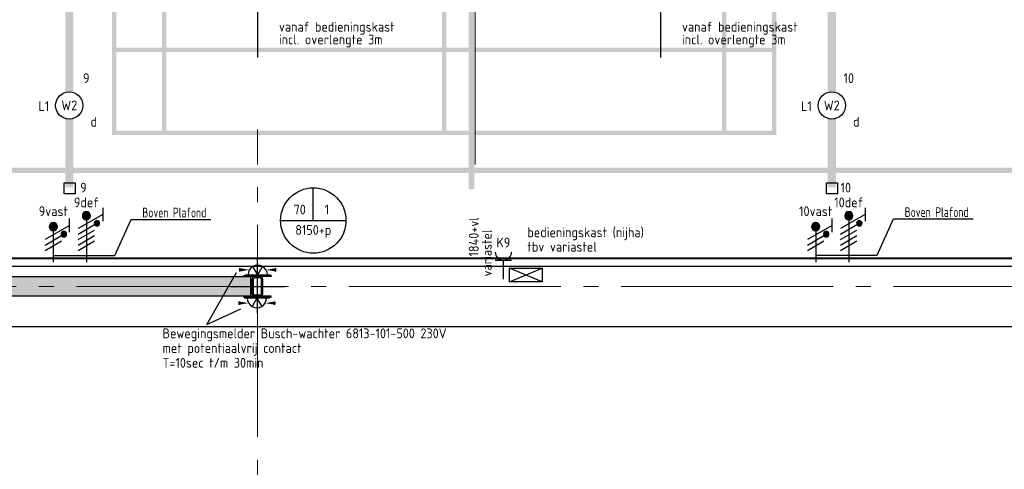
# Model space of a CAD drawing. Header units: millimetres. Extents: x -38031 to 123247, y -16330 to 129979.
# Tile 37 of 235: x -21022 to -11983, y 11178 to 15301. Entities that reach past the tile are written whole.
import ezdxf
from ezdxf.enums import TextEntityAlignment as Align

# ---------------------------------------------------------------- set-up
doc = ezdxf.new("R2010")
doc.units = ezdxf.units.MM
doc.header["$LTSCALE"] = 50
doc.linetypes.add('STYLE_11', pattern=[5, 3.888855, -0.416718, 0.277786, -0.416641])
for name, color, linetype in [('AL$1A---_ALGEMEEN', 8, 'Continuous'), ('AM$1A---_ARCERING', 8, 'Continuous'), ('BOUWKUNDIG', 8, 'Continuous'), ('EL6131--_KG', 3, 'Continuous'), ('EL6212--', 3, 'Continuous'), ('EL6221--', 3, 'Continuous'), ('EL6222--', 3, 'Continuous'), ('EL6311--', 3, 'Continuous'), ('EL6441--', 3, 'Continuous'), ('EM6131--', 1, 'Continuous')]:
    doc.layers.add(name, color=color, linetype=linetype)
doc.layers.add('Armaturen levering door W-aannemer', color=3, linetype='Continuous', plot=False)
doc.layers.add('Armaturen levering door W-aannemer--NV', color=7, linetype='Continuous', plot=False)
doc.layers.add('stramien', color=1, linetype='STYLE_11', lineweight=15)
doc.styles.add('BURO-018', font='iso.shx', dxfattribs={"height": 90})
doc.styles.add('buro-100', font='ISO.shx', dxfattribs={"height": 500})

# ---------------------------------------------------------------- blocks, each defined once
blk = doc.blocks.new('E00528')
at = {"color": 0, "linetype": 'ByBlock'}
for p, q in [((0, 0.99), (-0.89, 2.54)), ((0, 0.99), (0.89, 2.54)), ((-2.33, 0.99), (2.33, 0.99))]:
    blk.add_line(p, q, dxfattribs=at)
for centre, radius, start, end in [((0.23, 1.91), 3.56, 174.9809, 185.0191), ((0, 0.99), 1.78, 359.9997, 180.0003), ((-0.23, 1.91), 3.56, 354.9809, 5.0191)]:
    blk.add_arc(centre, radius, start, end, dxfattribs=at)
for points in [[(-1.55, 1.91), (-3.32, 2.22), (-3.32, 1.6)], [(1.55, 1.91), (3.32, 2.22), (3.32, 1.6)]]:
    blk.add_solid(points, dxfattribs=at)
at = {"color": 0, "linetype": 'Continuous', "style": 'BURO-018'}
for tag, p in [('E_SLET1', (0.61, 4.78)), ('E_GROEP', (0, 0)), ('E_GKAST', (0, 0))]:
    blk.add_attdef(tag, text='', height=1.8, dxfattribs=at).set_placement(p, align=Align.MIDDLE)
at = {"color": 0, "linetype": 'Continuous', "style": 'BURO-018', "flags": 1}
for tag in ['E_MATCODE', 'E_SGROEP']:
    blk.add_attdef(tag, text='', height=1.8, dxfattribs=at).set_placement((0, 0), align=Align.MIDDLE)
blk = doc.blocks.new('1115B6LL1500')
at = {"color": 0, "linetype": 'Continuous'}
blk.add_circle((0, 0), 2.5, dxfattribs=at)
at = {"color": 0}
for points in [[(-2.5, 0.75), (-15, 0.75), (-2.5, -0.75), (-15, -0.75)], [(2.5, 0.75), (15, 0.75), (2.5, -0.75), (15, -0.75)]]:
    blk.add_solid(points, dxfattribs=at)
at = {"color": 0, "linetype": 'Continuous', "style": 'BURO-018'}
for tag, p in [('E_GKAST', (0, 8)), ('E_GROEP', (0, 5)), ('E_SGROEP', (4.5, 5)), ('E_ARMCODE', (0, 0)), ('E_SLET', (4.5, -3))]:
    blk.add_attdef(tag, text='', height=1.8, dxfattribs=at).set_placement(p, align=Align.MIDDLE)
blk = doc.blocks.new('E00018')
at = {"color": 0, "linetype": 'Continuous'}
for p, q in [((-1.77, -1.77), (1.77, 1.77)), ((1.77, -1.77), (-1.77, 1.77))]:
    blk.add_line(p, q, dxfattribs=at)
at = {"color": 0, "linetype": 'Continuous', "const_width": 2.5}
for points in [[(-0.88, 0.88, -0.198912), (0, 1.25, -0.198912), (0.88, 0.88, -1)], [(-0.88, -0.88, 0.198912), (0, -1.25, 0.198912), (0.88, -0.88, 1)]]:
    blk.add_lwpolyline(points, format="xyb", dxfattribs=at)
blk = doc.blocks.new('1115B6LL1500-NO1')
at = {"color": 0, "linetype": 'Continuous'}
blk.add_circle((0, 0), 2.5, dxfattribs=at)
at = {"color": 0}
for points in [[(-2.5, 0.75), (-15, 0.75), (-2.5, -0.75), (-15, -0.75)], [(2.5, 0.75), (15, 0.75), (2.5, -0.75), (15, -0.75)]]:
    blk.add_solid(points, dxfattribs=at)
at = {"color": 0, "zscale": 100}
blk.add_blockref('E00018', (0, 0), dxfattribs=at)
at = {"color": 0, "linetype": 'Continuous', "style": 'BURO-018'}
for tag, p in [('E_GKAST', (0, 8)), ('E_GROEP', (0, 5)), ('E_SGROEP', (4.5, 5)), ('E_ARMCODE', (0, 0)), ('E_SLET', (4.5, -3))]:
    blk.add_attdef(tag, text='', height=1.8, dxfattribs=at).set_placement(p, align=Align.MIDDLE)
blk = doc.blocks.new('E-GK-GTC-463C')
at = {"color": 0, "linetype": 'Continuous'}
for p, q in [((-0.5, 35), (0.5, 35)), ((-0.5, -35), (0.5, -35))]:
    blk.add_line(p, q, dxfattribs=at)
blk = doc.blocks.new('111304')
at = {"color": 0, "linetype": 'Continuous'}
for p, q in [((-1.5, 4.5), (1.5, 4.5)), ((0, 1), (0, 4.5))]:
    blk.add_line(p, q, dxfattribs=at)
blk.add_arc((0, 6), 1.5, 180, 0, dxfattribs=at)
at = {"color": 0, "linetype": 'Continuous', "style": 'BURO-018'}
for tag, p in [('E_GKAST', (0, 11.5)), ('E_GROEP', (0, 8.5)), ('E_SGROEP', (4.5, 8.5))]:
    blk.add_attdef(tag, text='', height=1.8, dxfattribs=at).set_placement(p, align=Align.MIDDLE)
at = {"color": 0, "linetype": 'Continuous', "style": 'BURO-018', "flags": 1}
for tag, p in [('E_VERMCODE', (13, 8.5)), ('E_MATCODE', (0, 0))]:
    blk.add_attdef(tag, text='', height=1.8, dxfattribs=at).set_placement(p, align=Align.MIDDLE)
blk = doc.blocks.new('E00103')
at = {"color": 0, "linetype": 'Continuous'}
for p, q in [((0, 6), (0, 12)), ((-6, 6), (6, 6))]:
    blk.add_line(p, q, dxfattribs=at)
blk.add_circle((0, 6), 6, dxfattribs=at)
at = {"color": 0, "linetype": 'Continuous', "style": 'BURO-018'}
for tag, p in [('E_TEXT1', (-2.5, 8)), ('E_TEXT3', (2.5, 8)), ('E_TEXT6', (0, 4))]:
    blk.add_attdef(tag, text='', height=1.8, dxfattribs=at).set_placement(p, align=Align.MIDDLE)
blk = doc.blocks.new('E00159')
at = {"color": 0, "linetype": 'Continuous'}
for p, q in [((-1, -1), (-1, 1)), ((-1, 1), (1, 1)), ((1, 1), (1, -1)), ((1, -1), (-1, -1))]:
    blk.add_line(p, q, dxfattribs=at)
at = {"color": 0, "linetype": 'Continuous', "style": 'BURO-018'}
for tag, p in [('E_GKAST', (0, 6.5)), ('E_GROEP', (0, 3.5)), ('E_SGROEP', (4.5, 3.5))]:
    blk.add_attdef(tag, text='', height=1.8, dxfattribs=at).set_placement(p, align=Align.MIDDLE)
at = {"color": 0, "linetype": 'Continuous', "style": 'BURO-018', "flags": 1}
for tag, p in [('E_VERMCODE', (13, 3.5)), ('E_MATCODE', (0, 0))]:
    blk.add_attdef(tag, text='', height=1.8, dxfattribs=at).set_placement(p, align=Align.MIDDLE)
blk = doc.blocks.new('E00078')
at = {"color": 0, "linetype": 'Continuous'}
for p, q in [((-3, 6.48), (-3, 8.98)), ((-3, 7.73), (1.5, 5.13)), ((0, 7.5), (0, 1)), ((1.5, 4.13), (-1.5, 5.87)), ((1.5, 3.13), (-1.5, 4.87))]:
    blk.add_line(p, q, dxfattribs=at)
at = {"color": 0, "const_width": 0.75}
blk.add_lwpolyline([(-0.38, 7.5, 1), (0.38, 7.5, 1)], format="xyb", close=True, dxfattribs=at)
at = {"color": 0, "linetype": 'Continuous', "const_width": 0.5}
blk.add_lwpolyline([(-2.18, 6.12, 1), (-1.68, 6.12, 1)], format="xyb", close=True, dxfattribs=at)
at = {"color": 0, "linetype": 'Continuous'}
for centre, radius in [((0, 7.5), 0.75), ((-1.93, 6.12), 0.5)]:
    blk.add_circle(centre, radius, dxfattribs=at)
at = {"color": 0, "linetype": 'Continuous', "style": 'BURO-018'}
for tag, p in [('E_GKAST', (0, 14)), ('E_GROEP', (0, 11)), ('E_SGROEP', (4.5, 11))]:
    blk.add_attdef(tag, text='', height=1.8, dxfattribs=at).set_placement(p, align=Align.MIDDLE)
at = {"color": 0, "linetype": 'Continuous', "style": 'BURO-018', "flags": 1}
for tag, p in [('E_VERMCODE', (13, 11)), ('E_MATCODE', (0, 0))]:
    blk.add_attdef(tag, text='', height=1.8, dxfattribs=at).set_placement(p, align=Align.MIDDLE)
blk = doc.blocks.new('E00082')
at = {"color": 0, "linetype": 'Continuous'}
for p, q in [((-3, 10.98), (-3, 8.48)), ((-3, 9.73), (1.5, 7.13)), ((0, 9.5), (0, 1)), ((1.5, 6.13), (-1.5, 7.87)), ((1.5, 5.13), (-1.5, 6.87)), ((1.5, 4.13), (-1.5, 5.87)), ((1.5, 3.13), (-1.5, 4.87))]:
    blk.add_line(p, q, dxfattribs=at)
at = {"color": 0, "const_width": 0.75}
blk.add_lwpolyline([(-0.38, 9.5, 1), (0.38, 9.5, 1)], format="xyb", close=True, dxfattribs=at)
at = {"color": 0, "linetype": 'Continuous', "const_width": 0.5}
blk.add_lwpolyline([(-1.68, 8.12, 1), (-2.18, 8.12, 1)], format="xyb", close=True, dxfattribs=at)
at = {"color": 0, "linetype": 'Continuous'}
for centre, radius in [((0, 9.5), 0.75), ((-1.93, 8.12), 0.5)]:
    blk.add_circle(centre, radius, dxfattribs=at)
at = {"color": 0, "linetype": 'Continuous', "style": 'BURO-018'}
for tag, p in [('E_GKAST', (0, 16)), ('E_GROEP', (0, 13)), ('E_SGROEP', (4.5, 13))]:
    blk.add_attdef(tag, text='', height=1.8, dxfattribs=at).set_placement(p, align=Align.MIDDLE)
at = {"color": 0, "linetype": 'Continuous', "style": 'BURO-018', "flags": 1}
for tag, p in [('E_VERMCODE', (13, 13)), ('E_MATCODE', (0, 0))]:
    blk.add_attdef(tag, text='', height=1.8, dxfattribs=at).set_placement(p, align=Align.MIDDLE)
blk = doc.blocks.new('Group-17')
at = {"layer": 'AM$1A---_ARCERING', "linetype": 'Continuous', "lineweight": 0}
h = blk.add_hatch(color=256, dxfattribs=at)
h.paths.add_polyline_path([(-73261, -580.5), (-86286, -580.5), (-86286, -14680.5), (-73261, -14680.5), (-73261, -14830.5), (-73211, -14830.5), (-73211, -14680.5), (-60186, -14680.5), (-60186, -580.5), (-73211, -580.5), (-73211, -430.5), (-73261, -430.5)])
h.paths.add_polyline_path([(-73261, -5830.7), (-73261, -9430.3), (-73261, -14630.5), (-86236, -14630.5), (-86236, -13880.5), (-86236, -1380.5), (-86236, -630.5), (-73261, -630.5)])
h.paths.add_polyline_path([(-60236, -630.5), (-60236, -14630.5), (-73211, -14630.5), (-73211, -630.5)])
h = blk.add_hatch(color=256, dxfattribs=at)
h.paths.add_polyline_path([(-76536, -14330.5), (-70436, -14330.5), (-70436, -930.5), (-76536, -930.5)])
h.paths.add_polyline_path([(-76076, -1690.5), (-76496, -1690.5), (-76496, -970.5), (-76076, -970.5)])
h.paths.add_polyline_path([(-76036, -970.5), (-73506, -970.5), (-73506, -1690.5), (-76036, -1690.5)])
h.paths.add_polyline_path([(-70936, -1690.5), (-73466, -1690.5), (-73466, -970.5), (-70936, -970.5)])
h.paths.add_polyline_path([(-70896, -970.5), (-70476, -970.5), (-70476, -1690.5), (-70896, -1690.5)])
h.paths.add_polyline_path([(-70476, -1730.5), (-70476, -5610.5), (-70896, -5610.5), (-70896, -1730.5)])
h.paths.add_polyline_path([(-70936, -1730.5), (-70936, -5610.5), (-73466, -5610.5), (-73466, -1730.5)])
h.paths.add_polyline_path([(-76036, -5610.5), (-76036, -1730.5), (-73506, -1730.5), (-73506, -5610.5)])
h.paths.add_polyline_path([(-76496, -5610.5), (-76496, -1730.5), (-76076, -1730.5), (-76076, -5610.5)])
h.paths.add_polyline_path([(-76076, -9610.5), (-76496, -9610.5), (-76496, -5650.5), (-76076, -5650.5)])
h.paths.add_polyline_path([(-76036, -5650.5), (-70936, -5650.5), (-70936, -9610.5), (-76036, -9610.5)])
h.paths.add_polyline_path([(-70896, -9610.5), (-70896, -5650.5), (-70476, -5650.5), (-70476, -9610.5)])
h.paths.add_polyline_path([(-70476, -13530.5), (-70896, -13530.5), (-70896, -9650.5), (-70476, -9650.5)])
h.paths.add_polyline_path([(-70936, -9650.5), (-70936, -13530.5), (-73466, -13530.5), (-73466, -9650.5)])
h.paths.add_polyline_path([(-76036, -9650.5), (-73506, -9650.5), (-73506, -13530.5), (-76036, -13530.5)])
h.paths.add_polyline_path([(-76076, -9650.5), (-76076, -13530.5), (-76496, -13530.5), (-76496, -9650.5)])
h.paths.add_polyline_path([(-76076, -13570.5), (-76076, -14290.5), (-76496, -14290.5), (-76496, -13570.5)])
h.paths.add_polyline_path([(-76036, -14290.5), (-76036, -13570.5), (-73506, -13570.5), (-73506, -14290.5)])
h.paths.add_polyline_path([(-73466, -13570.5), (-70936, -13570.5), (-70936, -14290.5), (-73466, -14290.5)])
h.paths.add_polyline_path([(-70476, -13570.5), (-70476, -14290.5), (-70896, -14290.5), (-70896, -13570.5)])
blk = doc.blocks.new('Group-18')
at = {"layer": 'AL$1A---_ALGEMEEN', "color": 0}
for points in [[(-87292, -15460), (-87292, -10799.4), (-86356, -10799.4), (-86356, -9412.4), (-87292, -9412.4), (-87292, -6924.4), (-86356, -6924.4), (-86356, -5537.4), (-87292, -5537.4), (-87292, -3174.4), (-86356, -3174.4), (-86356, -1787.4), (-87292, -1787.4), (-87292, -270), (-59221, -270), (-59221, -15460)], [(-89286, -16087.4), (-61002, -16087.4), (-61002, -30375), (-89286, -30375)]]:
    blk.add_lwpolyline(points, close=True, dxfattribs=at)
blk = doc.blocks.new('Group-57')
at = {"layer": 'AM$1A---_ARCERING', "linetype": 'Continuous', "lineweight": 0}
h = blk.add_hatch(color=256, dxfattribs=at)
h.paths.add_polyline_path([(-73261, -580.5), (-86286, -580.5), (-86286, -14680.5), (-73261, -14680.5), (-73261, -14830.5), (-73211, -14830.5), (-73211, -14680.5), (-60186, -14680.5), (-60186, -580.5), (-73211, -580.5), (-73211, -430.5), (-73261, -430.5)])
h.paths.add_polyline_path([(-73261, -5830.7), (-73261, -9430.3), (-73261, -14630.5), (-86236, -14630.5), (-86236, -13880.5), (-86236, -1380.5), (-86236, -630.5), (-73261, -630.5)])
h.paths.add_polyline_path([(-60236, -630.5), (-60236, -14630.5), (-73211, -14630.5), (-73211, -630.5)])
h = blk.add_hatch(color=256, dxfattribs=at)
h.paths.add_polyline_path([(-76536, -14330.5), (-70436, -14330.5), (-70436, -930.5), (-76536, -930.5)])
h.paths.add_polyline_path([(-76076, -1690.5), (-76496, -1690.5), (-76496, -970.5), (-76076, -970.5)])
h.paths.add_polyline_path([(-76036, -970.5), (-73506, -970.5), (-73506, -1690.5), (-76036, -1690.5)])
h.paths.add_polyline_path([(-70936, -1690.5), (-73466, -1690.5), (-73466, -970.5), (-70936, -970.5)])
h.paths.add_polyline_path([(-70896, -970.5), (-70476, -970.5), (-70476, -1690.5), (-70896, -1690.5)])
h.paths.add_polyline_path([(-70476, -1730.5), (-70476, -5610.5), (-70896, -5610.5), (-70896, -1730.5)])
h.paths.add_polyline_path([(-70936, -1730.5), (-70936, -5610.5), (-73466, -5610.5), (-73466, -1730.5)])
h.paths.add_polyline_path([(-76036, -5610.5), (-76036, -1730.5), (-73506, -1730.5), (-73506, -5610.5)])
h.paths.add_polyline_path([(-76496, -5610.5), (-76496, -1730.5), (-76076, -1730.5), (-76076, -5610.5)])
h.paths.add_polyline_path([(-76076, -9610.5), (-76496, -9610.5), (-76496, -5650.5), (-76076, -5650.5)])
h.paths.add_polyline_path([(-76036, -5650.5), (-70936, -5650.5), (-70936, -9610.5), (-76036, -9610.5)])
h.paths.add_polyline_path([(-70896, -9610.5), (-70896, -5650.5), (-70476, -5650.5), (-70476, -9610.5)])
h.paths.add_polyline_path([(-70476, -13530.5), (-70896, -13530.5), (-70896, -9650.5), (-70476, -9650.5)])
h.paths.add_polyline_path([(-70936, -9650.5), (-70936, -13530.5), (-73466, -13530.5), (-73466, -9650.5)])
h.paths.add_polyline_path([(-76036, -9650.5), (-73506, -9650.5), (-73506, -13530.5), (-76036, -13530.5)])
h.paths.add_polyline_path([(-76076, -9650.5), (-76076, -13530.5), (-76496, -13530.5), (-76496, -9650.5)])
h.paths.add_polyline_path([(-76076, -13570.5), (-76076, -14290.5), (-76496, -14290.5), (-76496, -13570.5)])
h.paths.add_polyline_path([(-76036, -14290.5), (-76036, -13570.5), (-73506, -13570.5), (-73506, -14290.5)])
h.paths.add_polyline_path([(-73466, -13570.5), (-70936, -13570.5), (-70936, -14290.5), (-73466, -14290.5)])
h.paths.add_polyline_path([(-70476, -13570.5), (-70476, -14290.5), (-70896, -14290.5), (-70896, -13570.5)])
blk = doc.blocks.new('st.k-100x180+2pl')
at = {"layer": 'AM$1A---_ARCERING', "linetype": 'Continuous', "lineweight": 0}
for points in [[(-100, -125), (-90, -125), (-90, 125), (-100, 125)], [(100, -125), (90, -125), (90, 125), (100, 125)]]:
    blk.add_hatch(color=256, dxfattribs=at).paths.add_polyline_path(points)
h = blk.add_hatch(color=256, dxfattribs=at)
edge = h.paths.add_edge_path()
edge.add_line((-65, -50), (65, -50))
edge.add_arc((65, -25), 25, 270, 360)
edge.add_line((90, -25), (90, 25))
edge.add_arc((65, 25), 25, 0, 90)
edge.add_line((65, 50), (-65, 50))
edge.add_arc((-65, 25), 25, 90, 180)
edge.add_line((-90, 25), (-90, -25))
edge.add_arc((-65, -25), 25, 180, 270)
edge = h.paths.add_edge_path(flags=16)
edge.add_line((-65, -37.5), (65, -37.5))
edge.add_arc((65, -25), 12.5, 270, 360)
edge.add_line((77.5, -25), (77.5, 25))
edge.add_arc((65, 25), 12.5, 0, 90)
edge.add_line((65, 37.5), (-65, 37.5))
edge.add_arc((-65, 25), 12.5, 90, 180)
edge.add_line((-77.5, 25), (-77.5, -25))
edge.add_arc((-65, -25), 12.5, 180, 270)
at = {"layer": 'AL$1A---_ALGEMEEN', "color": 0}
for p, q in [((0, 250), (0, -250)), ((-250, 0), (250, 0))]:
    blk.add_line(p, q, dxfattribs=at)
for points in [[(-100, -125), (-90, -125), (-90, 125), (-100, 125)], [(100, -125), (90, -125), (90, 125), (100, 125)]]:
    blk.add_lwpolyline(points, close=True, dxfattribs=at)
at = {"layer": 'AL$1A---_ALGEMEEN', "color": 0, "flags": 128}
blk.add_lwpolyline([(-65, -50), (65, -50, 0.414214), (90, -25), (90, 25, 0.414214), (65, 50), (-65, 50, 0.414214), (-90, 25), (-90, -25, 0.414214), (-65, -50, 0.414214)], format="xyb", dxfattribs=at)
blk.add_lwpolyline([(-65, -37.5), (65, -37.5, 0.414214), (77.5, -25), (77.5, 25, 0.414214), (65, 37.5), (-65, 37.5, 0.414214), (-77.5, 25), (-77.5, -25, 0.414214)], format="xyb", close=True, dxfattribs=at)
blk = doc.blocks.new('200254 W 210 11-06-2007')
at = {"layer": 'AM$1A---_ARCERING', "linetype": 'Continuous', "lineweight": 0}
blk.add_hatch(color=256, dxfattribs=at).paths.add_polyline_path([(-62102.9, -12222.6), (-62102.9, -12042.6), (-55102.9, -12042.6), (-55102.9, -12222.6)])
at = {"layer": 'AL$1A---_ALGEMEEN'}
blk.add_lwpolyline([(-62102.9, -12222.6), (-62102.9, -12042.6), (-55102.9, -12042.6), (-55102.9, -12222.6)], close=True, dxfattribs=at)
at = {"layer": 'stramien', "ltscale": 10}
for p, q in [((-53039, -11013.6), (-53039, 36216.4)), ((-55039, -41013.6), (-55039, -10692.6)), ((-74199, -12132.6), (-38499, -12132.6))]:
    blk.add_line(p, q, dxfattribs=at)
at = {"layer": 'AL$1A---_ALGEMEEN'}
for name in ['Group-18', 'Group-17', 'Group-57']:
    blk.add_blockref(name, (20162, 3587.4), dxfattribs=at)
at = {"layer": 'AL$1A---_ALGEMEEN', "rotation": 90}
blk.add_blockref('st.k-100x180+2pl', (-55039, -12132.6), dxfattribs=at)

msp = doc.modelspace()

# ---------------------------------------------------------------- block references
at = {"layer": 'BOUWKUNDIG'}
msp.add_blockref('200254 W 210 11-06-2007', (36199, 24987.6), dxfattribs=at)

# ---------------------------------------------------------------- next in the draw order: linework, layer by layer
at = {"layer": 'Armaturen levering door W-aannemer', "const_width": 10}
for points in [[(-20492, 15264.9), (-20492, 15264.9)], [(-13492, 15264.9), (-13492, 15264.9)]]:
    msp.add_lwpolyline(points, close=True, dxfattribs=at)
at = {"layer": 'EL6212--'}
for p, q in [((-16526.6, 12897.3), (-16526.6, 13022.3)), ((-16526.6, 13022.3), (-16226.6, 13022.3)), ((-16226.6, 12897.3), (-16526.6, 13022.3)), ((-16526.6, 12897.3), (-16226.6, 13022.3)), ((-16226.6, 13022.3), (-16226.6, 12897.3)), ((-16226.6, 12897.3), (-16526.6, 12897.3))]:
    msp.add_line(p, q, dxfattribs=at)
at = {"layer": 'EL6221--', "color": 1}
for points in [[(-20713.5, 13137.9), (-20409.6, 13137.9), (-20148.3, 13137.9), (-19999.9, 13469.9)], [(-19999.9, 13469.9), (-19267.1, 13469.9)], [(-13715, 13142.1), (-13411.1, 13142.1), (-13149.8, 13142.1), (-13001.4, 13474.1)], [(-13001.4, 13474.1), (-12268.6, 13474.1)]]:
    msp.add_lwpolyline(points, dxfattribs=at)
at = {"layer": 'EL6311--', "color": 1}
for q in [(-19031.9, 12981.9), (-18991.4, 12648.1)]:
    msp.add_line((-19305.3, 12506.4), q, dxfattribs=at)
at = {"layer": 'EL6441--', "linetype": 'Continuous'}
for p, q in [((-18840, 15452.9), (-18840, 14952.9)), ((-15140, 15452.9), (-15140, 14952.9))]:
    msp.add_line(p, q, dxfattribs=at)

# ---------------------------------------------------------------- next in the draw order: block references
at = {"layer": 'Armaturen levering door W-aannemer'}
ref = msp.add_blockref('1115B6LL1500', (-20567, 14514.9), dxfattribs=dict(at, xscale=50.00000000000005, yscale=50, zscale=50, rotation=90.00000250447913))
ref.add_attrib('E_ARMCODE', 'W2', dxfattribs={"layer": '0', "color": 1, "linetype": 'Continuous', "height": 90, "style": 'BURO-018'}).set_placement((-20567, 14514.9), align=Align.MIDDLE)
ref.add_attrib('E_SLET', 'd', dxfattribs={"layer": '0', "color": 1, "linetype": 'Continuous', "height": 90, "style": 'BURO-018'}).set_placement((-20342, 14364.9), align=Align.MIDDLE)
ref.add_attrib('E_GROEP', '9', dxfattribs={"layer": '0', "color": 1, "linetype": 'Continuous', "height": 90, "style": 'BURO-018'}).set_placement((-20411.2, 14764.9), align=Align.MIDDLE)
ref = msp.add_blockref('1115B6LL1500', (-13567, 14514.9), dxfattribs=dict(at, xscale=50.00000000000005, yscale=50, zscale=50, rotation=90.00000250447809))
ref.add_attrib('E_ARMCODE', 'W2', dxfattribs={"layer": '0', "color": 1, "linetype": 'Continuous', "height": 90, "style": 'BURO-018'}).set_placement((-13567, 14514.9), align=Align.MIDDLE)
ref.add_attrib('E_SLET', 'd', dxfattribs={"layer": '0', "color": 1, "linetype": 'Continuous', "height": 90, "style": 'BURO-018'}).set_placement((-13342, 14364.9), align=Align.MIDDLE)
ref.add_attrib('E_GROEP', '10', dxfattribs={"layer": '0', "color": 1, "linetype": 'Continuous', "height": 90, "style": 'BURO-018'}).set_placement((-13411.2, 14764.9), align=Align.MIDDLE)
at = {"layer": 'Armaturen levering door W-aannemer--NV'}
ref = msp.add_blockref('1115B6LL1500-NO1', (-20567, 16014.9), dxfattribs=dict(at, xscale=50.00000000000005, yscale=50, zscale=50, rotation=90.00000250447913))
ref.add_attrib('E_ARMCODE', 'W2', dxfattribs={"layer": '0', "color": 1, "linetype": 'Continuous', "height": 90, "style": 'BURO-018'}).set_placement((-20339.6, 16014.9), align=Align.MIDDLE)
ref.add_attrib('E_SLET', 'e', dxfattribs={"layer": '0', "color": 1, "linetype": 'Continuous', "height": 90, "style": 'BURO-018'}).set_placement((-20342, 15864.9), align=Align.MIDDLE)
ref.add_attrib('E_GROEP', '9', dxfattribs={"layer": '0', "color": 1, "linetype": 'Continuous', "height": 90, "style": 'BURO-018'}).set_placement((-20411.2, 16264.9), align=Align.MIDDLE)
ref = msp.add_blockref('1115B6LL1500-NO1', (-13567, 16014.9), dxfattribs=dict(at, xscale=50.00000000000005, yscale=50, zscale=50, rotation=90.00000250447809))
ref.add_attrib('E_ARMCODE', 'W2', dxfattribs={"layer": '0', "color": 1, "linetype": 'Continuous', "height": 90, "style": 'BURO-018'}).set_placement((-13339.6, 16014.9), align=Align.MIDDLE)
ref.add_attrib('E_SLET', 'e', dxfattribs={"layer": '0', "color": 1, "linetype": 'Continuous', "height": 90, "style": 'BURO-018'}).set_placement((-13342, 15864.9), align=Align.MIDDLE)
ref.add_attrib('E_GROEP', '10', dxfattribs={"layer": '0', "color": 1, "linetype": 'Continuous', "height": 90, "style": 'BURO-018'}).set_placement((-13411.2, 16264.9), align=Align.MIDDLE)
at = {"layer": 'EL6131--_KG', "xscale": 25388.66049953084, "rotation": 180}
msp.add_blockref('E-GK-GTC-463C', (-17940.2, 13071.3), dxfattribs=at)
at = {"layer": 'EL6221--'}
ref = msp.add_blockref('E00082', (-20409.6, 13028), dxfattribs=dict(at, xscale=-50, yscale=50, zscale=50))
ref.add_attrib('E_GROEP', '9def', dxfattribs={"layer": '0', "color": 1, "linetype": 'Continuous', "height": 90, "style": 'BURO-018'}).set_placement((-20409.6, 13625.8), align=Align.MIDDLE)
ref = msp.add_blockref('E00082', (-13411.1, 13028), dxfattribs=dict(at, xscale=-50, yscale=50, zscale=50))
ref.add_attrib('E_GROEP', '10def', dxfattribs={"layer": '0', "color": 1, "linetype": 'Continuous', "height": 90, "style": 'BURO-018'}).set_placement((-13411.1, 13625.8), align=Align.MIDDLE)
at = {"layer": 'EL6222--'}
ref = msp.add_blockref('E00078', (-20713.5, 13028), dxfattribs=dict(at, xscale=-50, yscale=50, zscale=50))
ref.add_attrib('E_GROEP', '9vast', dxfattribs={"layer": '0', "color": 1, "linetype": 'Continuous', "height": 90, "style": 'BURO-018'}).set_placement((-20713.5, 13544.6), align=Align.MIDDLE)
ref = msp.add_blockref('E00078', (-13715, 13028), dxfattribs=dict(at, xscale=-50, yscale=50, zscale=50))
ref.add_attrib('E_GROEP', '10vast', dxfattribs={"layer": '0', "color": 1, "linetype": 'Continuous', "height": 90, "style": 'BURO-018'}).set_placement((-13715, 13544.6), align=Align.MIDDLE)
ref = msp.add_blockref('111304', (-16581.6, 12870.2), dxfattribs=dict(at, xscale=50, yscale=50, zscale=50))
ref.add_attrib('E_GROEP', 'K9', dxfattribs={"layer": '0', "color": 1, "linetype": 'Continuous', "height": 90, "style": 'BURO-018'}).set_placement((-16581.6, 13257.1), align=Align.MIDDLE)
ref.add_attrib('E_VERMCODE', 'variastel', dxfattribs={"layer": '0', "color": 1, "linetype": 'Continuous', "height": 90, "rotation": 90, "style": 'BURO-018'}).set_placement((-16733.8, 13160.6), align=Align.MIDDLE)
at = {"layer": 'EL6311--'}
ref = msp.add_blockref('E00159', (-20564.4, 13755.4), dxfattribs=dict(at, xscale=50, yscale=50, zscale=50))
ref.add_attrib('E_GROEP', '9', dxfattribs={"layer": '0', "color": 1, "linetype": 'Continuous', "height": 90, "style": 'BURO-018'}).set_placement((-20437, 13761.1), align=Align.MIDDLE)
ref = msp.add_blockref('E00159', (-13566, 13755.4), dxfattribs=dict(at, xscale=50, yscale=50, zscale=50))
ref.add_attrib('E_GROEP', '10', dxfattribs={"layer": '0', "color": 1, "linetype": 'Continuous', "height": 90, "style": 'BURO-018'}).set_placement((-13438.5, 13761.1), align=Align.MIDDLE)
at = {"layer": 'EL6311--', "xscale": 50, "yscale": 50, "zscale": 50}
msp.add_blockref('E00528', (-18837.1, 12911.4), dxfattribs=at)
at = {"layer": 'EL6311--', "xscale": 50, "yscale": 50, "zscale": 50, "rotation": 180}
msp.add_blockref('E00528', (-18844.9, 12797.1), dxfattribs=at)
at = {"layer": 'EM6131--'}
ref = msp.add_blockref('E00103', (-18326.9, 13159.4), dxfattribs=dict(at, xscale=50, yscale=50, zscale=50))
ref.add_attrib('E_TEXT1', '70', dxfattribs={"layer": '0', "color": 1, "linetype": 'Continuous', "height": 90, "style": 'BURO-018'}).set_placement((-18451.9, 13559.4), align=Align.MIDDLE)
ref.add_attrib('E_TEXT3', '1', dxfattribs={"layer": '0', "color": 1, "linetype": 'Continuous', "height": 90, "style": 'BURO-018'}).set_placement((-18201.9, 13559.4), align=Align.MIDDLE)
ref.add_attrib('E_TEXT6', '8150+p', dxfattribs={"layer": '0', "color": 1, "linetype": 'Continuous', "height": 90, "style": 'BURO-018'}).set_placement((-18326.9, 13359.4), align=Align.MIDDLE)

# ---------------------------------------------------------------- next in the draw order: texts
at = {"layer": 'Armaturen levering door W-aannemer', "style": 'BURO-018'}
for p in [(-20849.5, 14463.5), (-13849.5, 14463.5)]:
    msp.add_text('L1', height=90, dxfattribs=at).set_placement(p)
at = {"layer": 'EL6212--', "color": 1, "style": 'BURO-018'}
for s, p in [('bedieningskast (nijha)', (-16361.9, 13306.1)), ('tbv variastel', (-16361.9, 13173.3))]:
    msp.add_text(s, height=90, dxfattribs=at).set_placement(p)
at = {"layer": 'EL6221--', "color": 1, "style": 'buro-100', "width": 0.8}
for p in [(-19896.6, 13487.4), (-12898.1, 13491.6)]:
    msp.add_text('Boven Plafond', height=90, dxfattribs=at).set_placement(p)
at = {"layer": 'EL6222--', "color": 1, "style": 'BURO-018'}
msp.add_text('1840+vl', height=90, rotation=90, dxfattribs=at).set_placement((-16809.2, 13129.4))
at = {"layer": 'EL6311--', "color": 1, "style": 'BURO-018'}
for s, p in [('Bewegingsmelder Busch-wachter 6813-101-500 230V', (-19710.8, 12379.5)), ('met potentiaalvrij contact', (-19710.8, 12244.5)), ('T=10sec t/m 30min', (-19710.8, 12109.5))]:
    msp.add_text(s, height=90, dxfattribs=at).set_placement(p)
at = {"layer": 'EL6441--', "color": 1, "style": 'BURO-018'}
for s, p in [('vanaf bedieningskast', (-18642.8, 15191.1)), ('vanaf bedieningskast', (-14942.8, 15191.1)), ('incl. overlengte 3m', (-18642.8, 15074.5)), ('incl. overlengte 3m', (-14942.8, 15074.5))]:
    msp.add_text(s, height=90, dxfattribs=at).set_placement(p)

doc.saveas('drawing.dxf')
